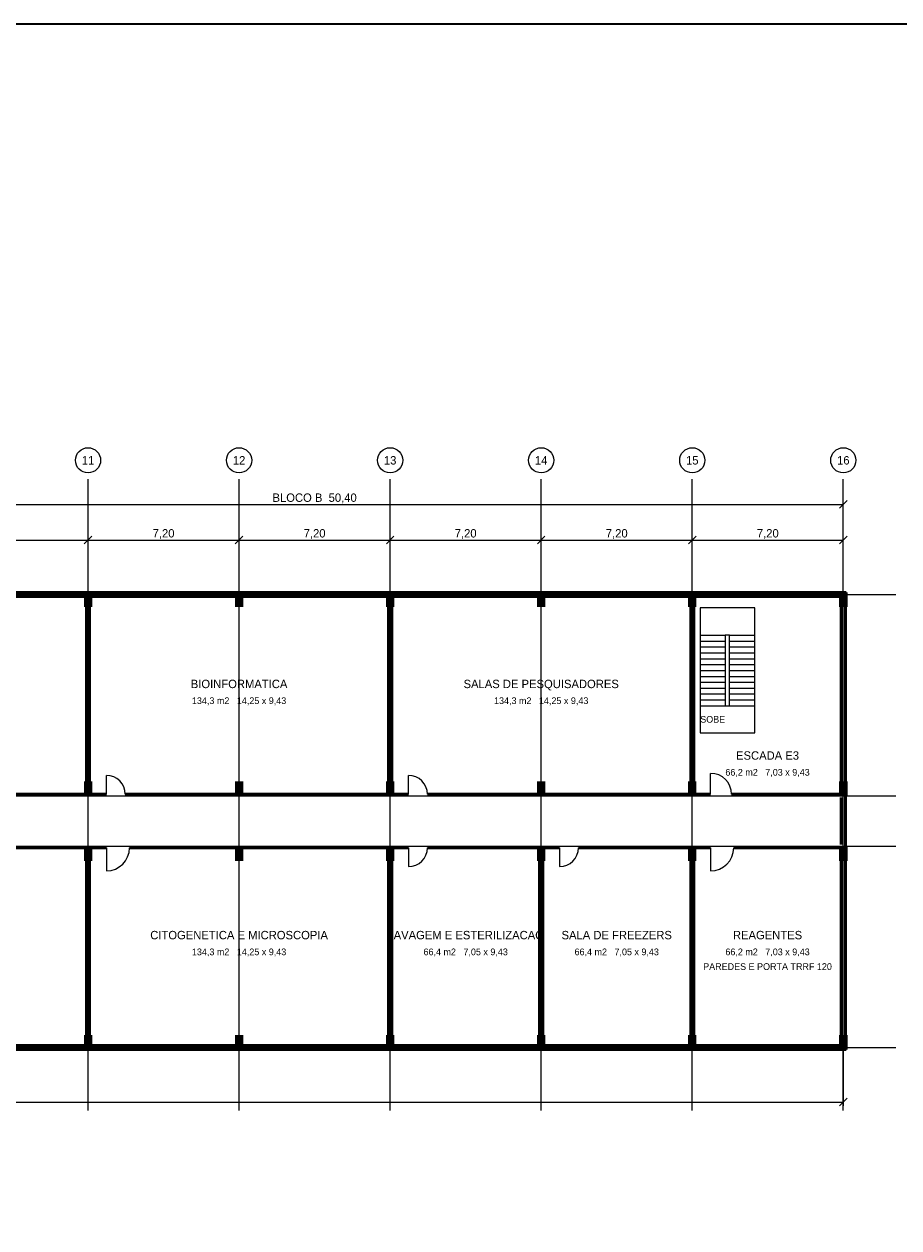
# Model space of a CAD drawing. Header units: metres. Extents: x -12 to 152, y -66 to 49.
# Tile 4 of 5: x 69 to 111, y -9 to 49. Entities that reach past the tile are written whole.
import ezdxf
from ezdxf.enums import TextEntityAlignment as Align

# ---------------------------------------------------------------- set-up
doc = ezdxf.new("R2010")
doc.units = ezdxf.units.M
for name, color, linetype, lineweight, true_color in [('COTA', 8, 'Continuous', 13, 0x6a6a6a), ('EIXO', 8, 'Continuous', 13, 0x6a6a6a), ('ESQUADRIA', 4, 'Continuous', 18, 0x007f9f), ('MOBILIA', 9, 'Continuous', 13, 0xa8a8a8)]:
    doc.layers.add(name, color=color, linetype=linetype, lineweight=lineweight, true_color=true_color)
for name, color, linetype, lineweight in [('FOLHA', 7, 'Continuous', 35), ('PAREDE', 7, 'Continuous', 50), ('PILAR', 7, 'Continuous', 35), ('TEXTO', 7, 'Continuous', 18)]:
    doc.layers.add(name, color=color, linetype=linetype, lineweight=lineweight)

msp = doc.modelspace()

# ---------------------------------------------------------------- hatches: boundary and pattern name
at = {"layer": 'PILAR'}
for points in [[(71.8, 21), (72.2, 21), (72.2, 21.7), (71.8, 21.7)], [(79, 21), (79.4, 21), (79.4, 21.7), (79, 21.7)], [(86.2, 21), (86.6, 21), (86.6, 21.7), (86.2, 21.7)], [(93.4, 21), (93.8, 21), (93.8, 21.7), (93.4, 21.7)], [(100.6, 21), (101, 21), (101, 21.7), (100.6, 21.7)], [(107.8, 21), (108.2, 21), (108.2, 21.7), (107.8, 21.7)], [(71.8, 12), (72.2, 12), (72.2, 12.7), (71.8, 12.7)], [(79, 12), (79.4, 12), (79.4, 12.7), (79, 12.7)], [(86.2, 12), (86.6, 12), (86.6, 12.7), (86.2, 12.7)], [(93.4, 12), (93.8, 12), (93.8, 12.7), (93.4, 12.7)], [(100.6, 12), (101, 12), (101, 12.7), (100.6, 12.7)], [(107.8, 12), (108.2, 12), (108.2, 12.7), (107.8, 12.7)], [(71.8, 8.9), (72.2, 8.9), (72.2, 9.6), (71.8, 9.6)], [(79, 8.9), (79.4, 8.9), (79.4, 9.6), (79, 9.6)], [(86.2, 8.9), (86.6, 8.9), (86.6, 9.6), (86.2, 9.6)], [(93.4, 8.9), (93.8, 8.9), (93.8, 9.6), (93.4, 9.6)], [(100.6, 8.9), (101, 8.9), (101, 9.6), (100.6, 9.6)], [(107.8, 8.9), (108.2, 8.9), (108.2, 9.6), (107.8, 9.6)], [(71.8, -0.1), (72.2, -0.1), (72.2, 0.6), (71.8, 0.6)], [(79, -0.1), (79.4, -0.1), (79.4, 0.6), (79, 0.6)], [(86.2, -0.1), (86.6, -0.1), (86.6, 0.6), (86.2, 0.6)], [(93.4, -0.1), (93.8, -0.1), (93.8, 0.6), (93.4, 0.6)], [(100.6, -0.1), (101, -0.1), (101, 0.6), (100.6, 0.6)], [(107.8, -0.1), (108.2, -0.1), (108.2, 0.6), (107.8, 0.6)]]:
    msp.add_hatch(color=7, dxfattribs=at).paths.add_polyline_path(points)

# ---------------------------------------------------------------- linework, layer by layer
at = {"layer": 'COTA'}
for p, q in [((57.6, 25.9), (108, 25.9)), ((107.82, 25.72), (108.18, 26.08)), ((108, 21.78), (108, 26.08)), ((64.8, 24.2), (72, 24.2)), ((71.82, 24.02), (72.18, 24.38)), ((71.82, 24.02), (72.18, 24.38)), ((72, 21.78), (72, 24.38)), ((72, 21.78), (72, 24.38)), ((72, 24.2), (79.2, 24.2)), ((79.02, 24.02), (79.38, 24.38)), ((79.02, 24.02), (79.38, 24.38)), ((79.2, 21.78), (79.2, 24.38)), ((79.2, 21.78), (79.2, 24.38)), ((79.2, 24.2), (86.4, 24.2)), ((86.22, 24.02), (86.58, 24.38)), ((86.22, 24.02), (86.58, 24.38)), ((86.4, 21.78), (86.4, 24.38)), ((86.4, 21.78), (86.4, 24.38)), ((86.4, 24.2), (93.6, 24.2)), ((93.42, 24.02), (93.78, 24.38)), ((93.42, 24.02), (93.78, 24.38)), ((93.6, 21.78), (93.6, 24.38)), ((93.6, 21.78), (93.6, 24.38)), ((93.6, 24.2), (100.8, 24.2)), ((100.62, 24.02), (100.98, 24.38)), ((100.62, 24.02), (100.98, 24.38)), ((100.8, 21.78), (100.8, 24.38)), ((100.8, 21.78), (100.8, 24.38)), ((100.8, 24.2), (108, 24.2)), ((107.82, 24.02), (108.18, 24.38)), ((108, 21.78), (108, 24.38)), ((108, -0.18), (108, -2.78)), ((0, -2.6), (108, -2.6)), ((107.82, -2.78), (108.18, -2.42))]:
    msp.add_line(p, q, dxfattribs=at)
at = {"layer": 'EIXO'}
for p, q in [((72, -3), (72, 27.1)), ((79.2, -3), (79.2, 27.1)), ((86.4, -3), (86.4, 27.1)), ((93.6, -3), (93.6, 27.1)), ((100.8, -3), (100.8, 27.1)), ((108, -3), (108, 27.1)), ((-5.5, 21.6), (110.5, 21.6)), ((-5.5, 12), (110.5, 12)), ((-5.5, 9.6), (110.5, 9.6)), ((-5.5, 0), (110.5, 0))]:
    msp.add_line(p, q, dxfattribs=at)
for centre in [(72, 28), (79.2, 28), (86.4, 28), (93.6, 28), (100.8, 28), (108, 28)]:
    msp.add_circle(centre, 0.6, dxfattribs=at)
at = {"layer": 'ESQUADRIA'}
for p, q in [((72.6, 21.6), (75, 21.6)), ((76.2, 21.6), (78.6, 21.6)), ((79.8, 21.6), (82.2, 21.6)), ((83.4, 21.6), (85.8, 21.6)), ((87, 21.6), (89.4, 21.6)), ((90.6, 21.6), (93, 21.6)), ((94.2, 21.6), (96.6, 21.6)), ((97.8, 21.6), (100.2, 21.6)), ((101.675, 21.5), (102.675, 21.5)), ((72.875, 12.075), (72.875, 12.975)), ((87.275, 12.075), (87.275, 12.975)), ((101.675, 12.075), (101.675, 13.075)), ((72.875, 9.525), (72.875, 8.425)), ((87.275, 9.525), (87.275, 8.625)), ((94.475, 9.525), (94.475, 8.625)), ((101.675, 9.525), (101.675, 8.425)), ((69, 0), (71.4, 0)), ((72.6, 0), (75, 0)), ((76.2, 0), (78.6, 0)), ((79.8, 0), (82.2, 0)), ((83.4, 0), (85.8, 0)), ((87, 0), (89.4, 0)), ((90.6, 0), (93, 0)), ((94.2, 0), (96.6, 0)), ((97.8, 0), (100.2, 0))]:
    msp.add_line(p, q, dxfattribs=at)
for points in [[(72.6, 21.5), (75, 21.5), (75, 21.7), (72.6, 21.7)], [(76.2, 21.5), (78.6, 21.5), (78.6, 21.7), (76.2, 21.7)], [(79.8, 21.5), (82.2, 21.5), (82.2, 21.7), (79.8, 21.7)], [(83.4, 21.5), (85.8, 21.5), (85.8, 21.7), (83.4, 21.7)], [(87, 21.5), (89.4, 21.5), (89.4, 21.7), (87, 21.7)], [(90.6, 21.5), (93, 21.5), (93, 21.7), (90.6, 21.7)], [(94.2, 21.5), (96.6, 21.5), (96.6, 21.7), (94.2, 21.7)], [(97.8, 21.5), (100.2, 21.5), (100.2, 21.7), (97.8, 21.7)], [(69, -0.1), (71.4, -0.1), (71.4, 0.1), (69, 0.1)], [(72.6, -0.1), (75, -0.1), (75, 0.1), (72.6, 0.1)], [(76.2, -0.1), (78.6, -0.1), (78.6, 0.1), (76.2, 0.1)], [(79.8, -0.1), (82.2, -0.1), (82.2, 0.1), (79.8, 0.1)], [(83.4, -0.1), (85.8, -0.1), (85.8, 0.1), (83.4, 0.1)], [(87, -0.1), (89.4, -0.1), (89.4, 0.1), (87, 0.1)], [(90.6, -0.1), (93, -0.1), (93, 0.1), (90.6, 0.1)], [(94.2, -0.1), (96.6, -0.1), (96.6, 0.1), (94.2, 0.1)], [(97.8, -0.1), (100.2, -0.1), (100.2, 0.1), (97.8, 0.1)]]:
    msp.add_lwpolyline(points, close=True, dxfattribs=at)
for centre, radius, start, end in [((72.875, 12.075), 0.9, 0, 90), ((87.275, 12.075), 0.9, 0, 90), ((101.675, 12.075), 1, 0, 90), ((72.875, 9.525), 1.1, 270, 360), ((87.275, 9.525), 0.9, 270, 360), ((94.475, 9.525), 0.9, 270, 360), ((101.675, 9.525), 1.1, 270, 360)]:
    msp.add_arc(centre, radius, start, end, dxfattribs=at)
at = {"layer": 'FOLHA'}
msp.add_lwpolyline([(-12, -66), (152.2, -66), (152.2, 48.8), (-12, 48.8)], close=True, dxfattribs=at)
at = {"layer": 'MOBILIA'}
for p, q in [((101.175, 19.66), (102.375, 19.66)), ((102.575, 19.66), (103.775, 19.66)), ((101.175, 19.38), (102.375, 19.38)), ((101.175, 19.1), (102.375, 19.1)), ((102.575, 19.38), (103.775, 19.38)), ((102.575, 19.1), (103.775, 19.1)), ((101.175, 18.82), (102.375, 18.82)), ((101.175, 18.54), (102.375, 18.54)), ((102.575, 18.82), (103.775, 18.82)), ((102.575, 18.54), (103.775, 18.54)), ((101.175, 18.26), (102.375, 18.26)), ((101.175, 17.98), (102.375, 17.98)), ((102.575, 18.26), (103.775, 18.26)), ((102.575, 17.98), (103.775, 17.98)), ((101.175, 17.7), (102.375, 17.7)), ((101.175, 17.42), (102.375, 17.42)), ((102.575, 17.7), (103.775, 17.7)), ((102.575, 17.42), (103.775, 17.42)), ((101.175, 17.14), (102.375, 17.14)), ((101.175, 16.86), (102.375, 16.86)), ((102.575, 17.14), (103.775, 17.14)), ((102.575, 16.86), (103.775, 16.86)), ((101.175, 16.58), (102.375, 16.58)), ((101.175, 16.3), (102.375, 16.3)), ((102.575, 16.58), (103.775, 16.58)), ((102.575, 16.3), (103.775, 16.3))]:
    msp.add_line(p, q, dxfattribs=at)
for points in [[(101.175, 15), (103.775, 15), (103.775, 20.96), (101.175, 20.96)], [(102.375, 16.3), (102.575, 16.3), (102.575, 19.66), (102.375, 19.66)]]:
    msp.add_lwpolyline(points, close=True, dxfattribs=at)
at = {"layer": 'PAREDE'}
for p, q in [((57.675, 21.5), (71.925, 21.5)), ((71.925, 12.075), (71.925, 21.5)), ((72.075, 12.075), (72.075, 21.5)), ((72.075, 21.5), (86.325, 21.5)), ((86.325, 12.075), (86.325, 21.5)), ((86.475, 12.075), (86.475, 21.5)), ((86.475, 21.5), (100.725, 21.5)), ((100.725, 12.075), (100.725, 21.5)), ((100.875, 12.075), (100.875, 21.5)), ((100.875, 21.5), (107.9, 21.5)), ((107.9, 12.075), (107.9, 21.5)), ((59.575, 12.075), (71.925, 12.075)), ((72.075, 12.075), (72.875, 12.075)), ((73.775, 12.075), (86.325, 12.075)), ((86.475, 12.075), (87.275, 12.075)), ((88.175, 12.075), (100.725, 12.075)), ((100.875, 12.075), (101.675, 12.075)), ((102.675, 12.075), (107.9, 12.075)), ((107.9, 9.675), (107.9, 11.925)), ((59.575, 9.525), (71.925, 9.525)), ((71.925, 0.1), (71.925, 9.525)), ((72.075, 0.1), (72.075, 9.525)), ((72.075, 9.525), (72.875, 9.525)), ((73.975, 9.525), (86.325, 9.525)), ((86.325, 0.1), (86.325, 9.525)), ((86.475, 0.1), (86.475, 9.525)), ((86.475, 9.525), (87.275, 9.525)), ((88.175, 9.525), (93.525, 9.525)), ((93.525, 0.1), (93.525, 9.525)), ((93.675, 0.1), (93.675, 9.525)), ((93.675, 9.525), (94.475, 9.525)), ((95.375, 9.525), (100.725, 9.525)), ((100.725, 0.1), (100.725, 9.525)), ((100.875, 0.1), (100.875, 9.525)), ((100.875, 9.525), (101.675, 9.525)), ((102.775, 9.525), (107.9, 9.525)), ((107.9, 0.1), (107.9, 9.525)), ((57.675, 0.1), (71.925, 0.1)), ((72.075, 0.1), (86.325, 0.1)), ((86.475, 0.1), (93.525, 0.1)), ((93.675, 0.1), (100.725, 0.1)), ((100.875, 0.1), (107.9, 0.1))]:
    msp.add_line(p, q, dxfattribs=at)
msp.add_lwpolyline([(-0.1, -0.1), (108.1, -0.1), (108.1, 21.7), (-0.1, 21.7)], close=True, dxfattribs=at)

# ---------------------------------------------------------------- texts
at = {"layer": 'COTA'}
for s, p in [('BLOCO B  50,40', (82.8, 26.22)), ('7,20', (75.6, 24.52)), ('7,20', (82.8, 24.52)), ('7,20', (90, 24.52)), ('7,20', (97.2, 24.52)), ('7,20', (104.4, 24.52))]:
    msp.add_text(s, height=0.4, dxfattribs=at).set_placement(p, align=Align.MIDDLE_CENTER)
at = {"layer": 'EIXO'}
for s, p in [('11', (72, 28)), ('12', (79.2, 28)), ('13', (86.4, 28)), ('14', (93.6, 28)), ('15', (100.8, 28)), ('16', (108, 28))]:
    msp.add_text(s, height=0.4, dxfattribs=at).set_placement(p, align=Align.MIDDLE_CENTER)
at = {"layer": 'MOBILIA'}
msp.add_text('SOBE', height=0.32, dxfattribs=at).set_placement((101.775, 15.65), align=Align.MIDDLE_CENTER)
at = {"layer": 'TEXTO'}
for s, height, p in [('BIOINFORMATICA', 0.4, (79.2, 17.338)), ('SALAS DE PESQUISADORES', 0.4, (93.6, 17.338)), ('134,3 m2   14,25 x 9,43', 0.32, (79.2, 16.538)), ('134,3 m2   14,25 x 9,43', 0.32, (93.6, 16.538)), ('ESCADA E3', 0.4, (104.388, 13.925)), ('66,2 m2   7,03 x 9,43', 0.32, (104.388, 13.125)), ('CITOGENETICA E MICROSCOPIA', 0.4, (79.2, 5.362)), ('LAVAGEM E ESTERILIZACAO', 0.4, (90, 5.362)), ('SALA DE FREEZERS', 0.4, (97.2, 5.362)), ('REAGENTES', 0.4, (104.388, 5.362)), ('134,3 m2   14,25 x 9,43', 0.32, (79.2, 4.562)), ('66,4 m2   7,05 x 9,43', 0.32, (90, 4.562)), ('66,4 m2   7,05 x 9,43', 0.32, (97.2, 4.562)), ('66,2 m2   7,03 x 9,43', 0.32, (104.388, 4.562)), ('PAREDES E PORTA TRRF 120', 0.32, (104.388, 3.862))]:
    msp.add_text(s, height=height, dxfattribs=at).set_placement(p, align=Align.MIDDLE_CENTER)

doc.saveas('drawing.dxf')
